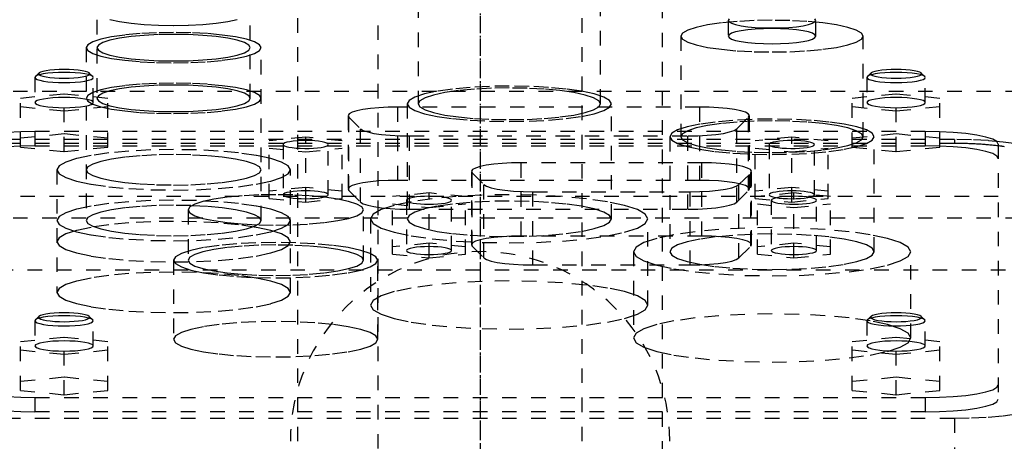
# Model space of a CAD drawing. Extents: x -125 to 125, y -123 to 447.
# Tile 7 of 9: x -32 to 36, y 295 to 323. Entities that reach past the tile are written whole.
import ezdxf

# ---------------------------------------------------------------- set-up
doc = ezdxf.new("R2010")
doc.units = 0
doc.linetypes.add('CENTER', pattern=[1.5, 0.45, -0.5, 0.05, -0.5])
doc.linetypes.add('DASHED', pattern=[2, 1, -1])
doc.layers.add('AM_3', color=7, linetype='DASHED')
doc.layers.add('AM_7', color=7, linetype='CENTER')

msp = doc.modelspace()

# ---------------------------------------------------------------- linework, layer by layer
at = {"layer": 'AM_3', "color": 6, "linetype": 'DASHED'}
for p, q in [((-7, 421), (-7, -97.5)), ((7, -97.5), (7, 421)), ((-12.5, 405.5), (-12.5, -56.5)), ((12.5, -56.5), (12.5, 405.5)), ((-26.25, 327.383), (-26.25, 318.001)), ((-15.75, 318.001), (-15.75, 327.383)), ((-4.25, 324.519), (-4.25, 317.625)), ((8.25, 317.625), (8.25, 324.519)), ((17, 323.345), (17, 322.262)), ((23, 322.262), (23, 323.345)), ((13.75, 322.262), (13.75, 315.369)), ((26.25, 315.369), (26.25, 322.262)), ((-27, 321.474), (-27, 309.63)), ((-15, 309.63), (-15, 321.474)), ((-30.469, 319.493), (-30.5, 319.432)), ((-30.5, 319.432), (-30.5, 317.709)), ((-30.223, 319.732), (-30.469, 319.493)), ((-26.531, 319.493), (-26.777, 319.732)), ((-26.5, 317.709), (-26.5, 319.432)), ((26.531, 319.493), (26.5, 319.432)), ((26.5, 319.432), (26.5, 317.709)), ((26.777, 319.732), (26.531, 319.493)), ((30.469, 319.493), (30.223, 319.732)), ((30.5, 317.709), (30.5, 319.432)), ((-50, 318.5), (50, 318.5)), ((-31.5, 318.019), (-28.5, 318.32)), ((-31.5, 314.66), (-31.5, 318.019)), ((-28.5, 318.32), (-25.5, 318.019)), ((-28.5, 314.359), (-28.5, 318.32)), ((-25.5, 314.66), (-25.5, 318.019)), ((25.5, 318.019), (28.5, 318.32)), ((25.5, 314.66), (25.5, 318.019)), ((28.5, 318.32), (31.5, 318.019)), ((28.5, 314.359), (28.5, 318.32)), ((31.5, 314.66), (31.5, 318.019)), ((-28.5, 317.117), (-31.5, 317.417)), ((-25.5, 317.417), (-28.5, 317.117)), ((-5.648, 312.382), (-5.648, 317.404)), ((15.048, 317.404), (-5.648, 317.404)), ((-5, 317.625), (-5, 309.747)), ((9, 309.747), (9, 317.625)), ((15.048, 312.382), (15.048, 317.404)), ((28.5, 317.117), (25.5, 317.417)), ((31.5, 317.417), (28.5, 317.117)), ((-9.048, 316.814), (-9.048, 311.791)), ((-8.996, 311.689), (-8.996, 316.711)), ((-8.996, 316.711), (-8.185, 315.912)), ((17.585, 315.912), (18.396, 316.711)), ((18.396, 311.689), (18.396, 316.711)), ((18.448, 311.791), (18.448, 316.814)), ((-30.5, 315.733), (-30.5, 314.748)), ((30.5, 315.733), (-30.5, 315.733)), ((-8.185, 310.89), (-8.185, 315.912)), ((17.585, 310.89), (17.585, 315.912)), ((30.5, 315.733), (30.5, 314.748)), ((32.5, 315.182), (-32.5, 315.182)), ((-28.5, 315.563), (-31.5, 315.262)), ((-25.5, 315.262), (-28.5, 315.563)), ((-11.95, 315.34), (-14.45, 315.089)), ((-14.45, 311.141), (-14.45, 315.089)), ((-11.95, 310.891), (-11.95, 315.34)), ((-9.45, 315.089), (-11.95, 315.34)), ((-9.45, 311.141), (-9.45, 315.089)), ((-4.837, 315.425), (14.237, 315.425)), ((-4.837, 310.402), (-4.837, 315.425)), ((13, 315.369), (13, 307.49)), ((14.237, 310.402), (14.237, 315.425)), ((21.35, 315.34), (18.85, 315.089)), ((18.85, 311.141), (18.85, 315.089)), ((21.35, 310.891), (21.35, 315.34)), ((23.85, 315.089), (21.35, 315.34)), ((23.85, 311.141), (23.85, 315.089)), ((28.5, 315.563), (25.5, 315.262)), ((27, 307.49), (27, 315.369)), ((31.5, 315.262), (28.5, 315.563)), ((32.5, 315.182), (32.5, 314.91)), ((32.5, 314.91), (-32.5, 314.91)), ((-31.5, 314.66), (-28.5, 314.359)), ((-30.5, 314.748), (30.5, 314.748)), ((-28.5, 314.359), (-25.5, 314.66)), ((-14.45, 314.588), (-11.95, 314.337)), ((-13.5, 314.839), (-13.5, 311.392)), ((-11.95, 314.337), (-9.45, 314.588)), ((-10.4, 311.392), (-10.4, 314.839)), ((18.85, 314.588), (21.35, 314.337)), ((19.8, 314.839), (19.8, 311.392)), ((21.35, 314.337), (23.85, 314.588)), ((22.9, 311.392), (22.9, 314.839)), ((25.5, 314.66), (28.5, 314.359)), ((28.5, 314.359), (31.5, 314.66)), ((35.5, 314.865), (35.5, 297.383)), ((-29, 313.103), (-29, 304.706)), ((-13, 304.706), (-13, 313.103)), ((2.802, 308.561), (2.802, 313.584)), ((15.198, 313.584), (2.802, 313.584)), ((15.198, 308.561), (15.198, 313.584)), ((15.048, 312.382), (-5.648, 312.382)), ((-0.598, 312.994), (-0.598, 307.971)), ((-0.546, 307.868), (-0.546, 312.891)), ((-0.546, 312.891), (0.265, 312.092)), ((17.735, 312.092), (18.546, 312.891)), ((18.546, 307.868), (18.546, 312.891)), ((18.598, 307.971), (18.598, 312.994)), ((-11.95, 311.893), (-14.45, 311.642)), ((-9.45, 311.642), (-11.95, 311.893)), ((-8.996, 311.689), (-8.185, 310.89)), ((0.265, 307.07), (0.265, 312.092)), ((17.585, 310.89), (18.396, 311.689)), ((17.735, 307.07), (17.735, 312.092)), ((21.35, 311.893), (18.85, 311.642)), ((23.85, 311.642), (21.35, 311.893)), ((-47.497, 311.3), (47.497, 311.3)), ((-14.45, 311.141), (-11.95, 310.891)), ((-11.95, 310.891), (-9.45, 311.141)), ((-3.5, 311.52), (-6, 311.269)), ((-6, 307.321), (-6, 311.269)), ((-5.05, 311.018), (-5.05, 307.572)), ((-3.5, 307.07), (-3.5, 311.52)), ((-1, 311.269), (-3.5, 311.52)), ((-1.95, 307.572), (-1.95, 311.018)), ((-1, 307.321), (-1, 311.269)), ((3.613, 311.604), (14.387, 311.604)), ((3.613, 306.582), (3.613, 311.604)), ((14.387, 306.582), (14.387, 311.604)), ((18.85, 311.141), (21.35, 310.891)), ((21.5, 311.52), (19, 311.269)), ((19, 307.321), (19, 311.269)), ((19.95, 311.018), (19.95, 307.572)), ((21.35, 310.891), (23.85, 311.141)), ((21.5, 307.07), (21.5, 311.52)), ((24, 311.269), (21.5, 311.52)), ((23.05, 307.572), (23.05, 311.018)), ((24, 307.321), (24, 311.269)), ((-20, 310.357), (-20, 306.91)), ((-8, 306.91), (-8, 310.357)), ((-6, 310.768), (-3.5, 310.517)), ((-4.837, 310.402), (14.237, 310.402)), ((-3.5, 310.517), (-1, 310.768)), ((19, 310.768), (21.5, 310.517)), ((21.5, 310.517), (24, 310.768)), ((43, 309.8), (-44, 309.8)), ((-7.5, 309.747), (-7.5, 303.838)), ((11.5, 303.838), (11.5, 309.747)), ((15.198, 308.561), (2.802, 308.561)), ((-3.5, 308.073), (-6, 307.822)), ((-1, 307.822), (-3.5, 308.073)), ((-0.546, 307.868), (0.265, 307.07)), ((17.735, 307.07), (18.546, 307.868)), ((21.5, 308.073), (19, 307.822)), ((24, 307.822), (21.5, 308.073)), ((-6, 307.321), (-3.5, 307.07)), ((-3.5, 307.07), (-1, 307.321)), ((10.5, 307.49), (10.5, 301.581)), ((19, 307.321), (21.5, 307.07)), ((21.5, 307.07), (24, 307.321)), ((29.5, 301.581), (29.5, 307.49)), ((-21, 306.91), (-21, 301.494)), ((-7, 301.494), (-7, 306.91)), ((3.613, 306.582), (14.387, 306.582)), ((-45, 306.25), (45, 306.25)), ((-45, 306.25), (0, 306.25)), ((-30.223, 303.056), (-30.469, 302.817)), ((-26.531, 302.817), (-26.777, 303.056)), ((26.777, 303.056), (26.531, 302.817)), ((30.469, 302.817), (30.223, 303.056)), ((-30.469, 302.817), (-30.5, 302.756)), ((-30.5, 302.756), (-30.5, 301.032)), ((-26.5, 301.032), (-26.5, 302.756)), ((26.5, 302.756), (26.5, 301.032)), ((26.531, 302.817), (26.506, 302.783)), ((30.5, 301.032), (30.5, 302.756)), ((-31.5, 301.342), (-28.5, 301.643)), ((-28.5, 301.643), (-25.5, 301.342)), ((-28.5, 297.689), (-28.5, 301.643)), ((25.5, 301.342), (28.5, 301.643)), ((28.5, 301.643), (31.5, 301.342)), ((28.5, 297.689), (28.5, 301.643)), ((-31.5, 297.99), (-31.5, 301.342)), ((-25.5, 297.99), (-25.5, 301.342)), ((25.5, 297.99), (25.5, 301.342)), ((31.5, 297.99), (31.5, 301.342)), ((-28.5, 300.44), (-31.5, 300.741)), ((-25.5, 300.741), (-28.5, 300.44)), ((28.5, 300.44), (25.5, 300.741)), ((31.5, 300.741), (28.5, 300.44)), ((-28.5, 298.892), (-31.5, 298.591)), ((-25.5, 298.591), (-28.5, 298.892)), ((28.5, 298.892), (25.5, 298.591)), ((31.5, 298.591), (28.5, 298.892)), ((-31.5, 297.99), (-28.5, 297.689)), ((-30.5, 297.5), (-30.5, 296.515)), ((-30.5, 297.5), (30.5, 297.5)), ((-28.5, 297.689), (-25.5, 297.99)), ((25.5, 297.99), (28.5, 297.689)), ((28.5, 297.689), (31.5, 297.99)), ((30.5, 297.5), (30.5, 296.515)), ((30.5, 296.515), (-30.5, 296.515)), ((-32.5, 296.081), (32.5, 296.081)), ((32.5, 296.081), (32.5, 284.586))]:
    msp.add_line(p, q, dxfattribs=at)
for points in [[(-25.365, 323.403), (-24.712, 323.265), (-23.917, 323.152), (-23.009, 323.068), (-22.024, 323.016), (-21, 322.998), (-19.976, 323.016), (-18.991, 323.068), (-18.083, 323.152), (-17.288, 323.265), (-16.635, 323.403)], [(17.058, 323.447), (17, 323.345), (17.058, 323.244), (17.228, 323.146), (17.506, 323.056), (17.879, 322.977), (18.333, 322.912), (18.852, 322.864), (19.415, 322.835), (20, 322.825), (20.585, 322.835), (21.148, 322.864), (21.667, 322.912), (22.121, 322.977), (22.494, 323.056), (22.772, 323.146), (22.942, 323.244), (23, 323.345), (22.942, 323.447)], [(-30.5, 319.432), (-30.462, 319.364), (-30.348, 319.299), (-30.163, 319.239), (-29.914, 319.187), (-29.611, 319.143), (-29.265, 319.111), (-28.89, 319.092), (-28.5, 319.085), (-28.11, 319.092), (-27.735, 319.111), (-27.389, 319.143), (-27.086, 319.187), (-26.837, 319.239), (-26.652, 319.299), (-26.538, 319.364), (-26.5, 319.432), (-26.538, 319.5), (-26.652, 319.565), (-26.837, 319.625), (-27.086, 319.678), (-27.389, 319.721), (-27.735, 319.753), (-28.11, 319.773), (-28.5, 319.78)], [(-28.5, 319.78), (-28.896, 319.773), (-29.275, 319.752), (-29.625, 319.719), (-29.93, 319.675), (-30.178, 319.621), (-30.36, 319.56), (-30.469, 319.493)], [(26.5, 319.432), (26.538, 319.364), (26.652, 319.299), (26.837, 319.239), (27.086, 319.187), (27.389, 319.143), (27.735, 319.111), (28.11, 319.092), (28.5, 319.085), (28.89, 319.092), (29.265, 319.111), (29.611, 319.143), (29.914, 319.187), (30.163, 319.239), (30.348, 319.299), (30.462, 319.364), (30.5, 319.432), (30.462, 319.5), (30.348, 319.565), (30.163, 319.625), (29.914, 319.678), (29.611, 319.721), (29.265, 319.753), (28.89, 319.773), (28.5, 319.78)], [(28.5, 319.78), (28.104, 319.773), (27.725, 319.752), (27.375, 319.719), (27.07, 319.675), (26.822, 319.621), (26.64, 319.56), (26.531, 319.493)], [(-5.648, 317.404), (-6.303, 317.393), (-6.934, 317.36), (-7.516, 317.307), (-8.029, 317.235), (-8.452, 317.148), (-8.77, 317.048), (-8.971, 316.939), (-9.047, 316.825), (-8.996, 316.711)], [(18.396, 316.711), (18.447, 316.825), (18.371, 316.939), (18.17, 317.048), (17.852, 317.148), (17.429, 317.235), (16.916, 317.307), (16.334, 317.36), (15.703, 317.393), (15.048, 317.404)], [(-30.5, 315.733), (-31.475, 315.716), (-32.413, 315.667), (-33.278, 315.587), (-34.036, 315.479), (-34.657, 315.347), (-35.119, 315.197), (-35.404, 315.034), (-35.5, 314.865)], [(-8.185, 315.912), (-8.002, 315.799), (-7.693, 315.695), (-7.271, 315.603), (-6.752, 315.527), (-6.158, 315.471), (-5.511, 315.436), (-4.837, 315.425)], [(14.237, 315.425), (14.911, 315.436), (15.558, 315.471), (16.152, 315.527), (16.671, 315.603), (17.093, 315.695), (17.402, 315.799), (17.585, 315.912)], [(35.5, 314.865), (35.404, 315.034), (35.119, 315.197), (34.657, 315.347), (34.036, 315.479), (33.278, 315.587), (32.413, 315.667), (31.475, 315.716), (30.5, 315.733)], [(-13.411, 314.749), (-13.281, 314.701), (-13.099, 314.658), (-12.871, 314.622), (-12.608, 314.595), (-12.319, 314.577), (-12.015, 314.57), (-11.709, 314.573), (-11.413, 314.586), (-11.137, 314.61), (-10.893, 314.642), (-10.691, 314.682), (-10.537, 314.728), (-10.439, 314.778), (-10.401, 314.831), (-10.422, 314.884), (-10.504, 314.936), (-10.642, 314.983), (-10.831, 315.025), (-11.064, 315.06), (-11.332, 315.086), (-11.624, 315.102), (-11.928, 315.108), (-12.234, 315.103), (-12.528, 315.088), (-12.8, 315.064), (-13.038, 315.03), (-13.234, 314.989), (-13.38, 314.943), (-13.47, 314.892), (-13.5, 314.839)], [(19.889, 314.749), (20.019, 314.701), (20.201, 314.658), (20.429, 314.622), (20.692, 314.595), (20.981, 314.577), (21.285, 314.57), (21.591, 314.573), (21.887, 314.586), (22.163, 314.61), (22.407, 314.642), (22.609, 314.682), (22.763, 314.728), (22.861, 314.778), (22.899, 314.831), (22.878, 314.884), (22.796, 314.936), (22.658, 314.983), (22.469, 315.025), (22.236, 315.06), (21.968, 315.086), (21.676, 315.102), (21.372, 315.108), (21.066, 315.103), (20.772, 315.088), (20.5, 315.064), (20.262, 315.03), (20.066, 314.989), (19.92, 314.943), (19.83, 314.892), (19.8, 314.839)], [(38.5, 314.14), (38.385, 314.344), (38.043, 314.539), (37.489, 314.719), (36.743, 314.877), (35.833, 315.007), (34.796, 315.103), (33.671, 315.162), (32.5, 315.182)], [(-30.5, 314.748), (-31.475, 314.732), (-32.413, 314.682), (-33.278, 314.602), (-34.036, 314.494), (-34.657, 314.362), (-35.119, 314.212), (-35.404, 314.049), (-35.5, 313.88)], [(-13.5, 314.839), (-13.478, 314.793), (-13.411, 314.749)], [(19.8, 314.839), (19.822, 314.793), (19.889, 314.749)], [(35.5, 313.88), (35.404, 314.049), (35.119, 314.212), (34.657, 314.362), (34.036, 314.494), (33.278, 314.602), (32.413, 314.682), (31.475, 314.732), (30.5, 314.748)], [(2.802, 313.584), (2.147, 313.573), (1.516, 313.54), (0.934, 313.487), (0.421, 313.415), (-0.002, 313.327), (-0.32, 313.227), (-0.521, 313.118), (-0.597, 313.005), (-0.546, 312.891)], [(18.546, 312.891), (18.597, 313.005), (18.521, 313.118), (18.32, 313.227), (18.002, 313.327), (17.579, 313.415), (17.066, 313.487), (16.484, 313.54), (15.853, 313.573), (15.198, 313.584)], [(-5.648, 312.382), (-6.303, 312.371), (-6.934, 312.338), (-7.516, 312.285), (-8.029, 312.213), (-8.452, 312.125), (-8.77, 312.025), (-8.971, 311.916), (-9.047, 311.803), (-8.996, 311.689)], [(18.396, 311.689), (18.447, 311.803), (18.371, 311.916), (18.17, 312.025), (17.852, 312.125), (17.429, 312.213), (16.916, 312.285), (16.334, 312.338), (15.703, 312.371), (15.048, 312.382)], [(0.265, 312.092), (0.448, 311.979), (0.757, 311.874), (1.179, 311.782), (1.698, 311.707), (2.292, 311.651), (2.939, 311.616), (3.613, 311.604)], [(14.387, 311.604), (15.061, 311.616), (15.708, 311.651), (16.302, 311.707), (16.821, 311.782), (17.243, 311.874), (17.552, 311.979), (17.735, 312.092)], [(-8.185, 310.89), (-8.002, 310.777), (-7.693, 310.672), (-7.271, 310.58), (-6.752, 310.505), (-6.158, 310.448), (-5.511, 310.414), (-4.837, 310.402)], [(14.237, 310.402), (14.911, 310.414), (15.558, 310.448), (16.152, 310.505), (16.671, 310.58), (17.093, 310.672), (17.402, 310.777), (17.585, 310.89)], [(2.802, 308.561), (2.147, 308.55), (1.516, 308.518), (0.934, 308.464), (0.421, 308.392), (-0.002, 308.305), (-0.32, 308.205), (-0.521, 308.096), (-0.597, 307.982), (-0.546, 307.868)], [(18.546, 307.868), (18.597, 307.982), (18.521, 308.096), (18.32, 308.205), (18.002, 308.305), (17.579, 308.392), (17.066, 308.464), (16.484, 308.518), (15.853, 308.55), (15.198, 308.561)], [(0.265, 307.07), (0.448, 306.957), (0.757, 306.852), (1.179, 306.76), (1.698, 306.684), (2.292, 306.628), (2.939, 306.594), (3.613, 306.582)], [(14.387, 306.582), (15.061, 306.594), (15.708, 306.628), (16.302, 306.684), (16.821, 306.76), (17.243, 306.852), (17.552, 306.957), (17.735, 307.07)], [(-26.531, 302.817), (-26.64, 302.883), (-26.822, 302.945), (-27.07, 302.999), (-27.375, 303.043), (-27.725, 303.076), (-28.104, 303.096), (-28.5, 303.103), (-28.896, 303.096), (-29.275, 303.076), (-29.625, 303.043), (-29.93, 302.999), (-30.178, 302.945), (-30.36, 302.883), (-30.469, 302.817)], [(-30.223, 303.056), (-30.25, 302.996), (-30.21, 302.937), (-30.105, 302.881), (-29.939, 302.829), (-29.718, 302.784), (-29.451, 302.747), (-29.147, 302.72), (-28.819, 302.703), (-28.479, 302.698), (-28.139, 302.705), (-27.813, 302.722), (-27.513, 302.751), (-27.251, 302.789), (-27.037, 302.835), (-26.878, 302.888), (-26.781, 302.945), (-26.75, 303.004), (-26.785, 303.063), (-26.886, 303.12), (-27.049, 303.172), (-27.266, 303.217), (-27.531, 303.255), (-27.833, 303.283), (-28.16, 303.3), (-28.5, 303.306)], [(-28.5, 303.306), (-28.846, 303.3), (-29.179, 303.282), (-29.484, 303.253), (-29.751, 303.214), (-29.968, 303.167), (-30.128, 303.114), (-30.223, 303.056)], [(26.506, 302.783), (26.515, 302.713), (26.603, 302.646), (26.765, 302.583), (26.997, 302.527), (27.288, 302.479), (27.628, 302.443), (28.001, 302.419), (28.395, 302.409), (28.793, 302.412), (29.179, 302.429), (29.538, 302.459), (29.856, 302.501), (30.121, 302.552), (30.321, 302.612), (30.449, 302.678), (30.499, 302.746), (30.471, 302.815), (30.364, 302.882), (30.183, 302.943), (29.935, 302.998), (29.631, 303.042), (29.282, 303.075), (28.902, 303.096), (28.505, 303.103), (28.109, 303.096), (27.728, 303.076), (27.378, 303.043), (27.072, 302.999), (26.823, 302.945), (26.64, 302.884), (26.531, 302.817)], [(-30.5, 302.756), (-30.462, 302.688), (-30.349, 302.624), (-30.167, 302.564), (-29.921, 302.511), (-29.62, 302.468), (-29.278, 302.436), (-28.906, 302.416), (-28.518, 302.408), (-28.13, 302.414), (-27.755, 302.433), (-27.409, 302.465), (-27.105, 302.507), (-26.853, 302.559), (-26.665, 302.618), (-26.545, 302.682), (-26.5, 302.75), (-26.531, 302.817)], [(-28.5, 301.38), (-28.89, 301.373), (-29.265, 301.353), (-29.611, 301.321), (-29.914, 301.278), (-30.163, 301.225), (-30.348, 301.165), (-30.462, 301.1), (-30.5, 301.032), (-30.462, 300.965), (-30.348, 300.899), (-30.163, 300.839), (-29.914, 300.787), (-29.611, 300.744), (-29.265, 300.711), (-28.89, 300.692), (-28.5, 300.685), (-28.11, 300.692), (-27.735, 300.711), (-27.389, 300.744), (-27.086, 300.787), (-26.837, 300.839), (-26.652, 300.899), (-26.538, 300.965), (-26.5, 301.032)], [(-26.5, 301.032), (-26.538, 301.1), (-26.652, 301.165), (-26.837, 301.225), (-27.086, 301.278), (-27.389, 301.321), (-27.735, 301.353), (-28.11, 301.373), (-28.5, 301.38)], [(28.5, 301.38), (28.11, 301.373), (27.735, 301.353), (27.389, 301.321), (27.086, 301.278), (26.837, 301.225), (26.652, 301.165), (26.538, 301.1), (26.5, 301.032), (26.538, 300.965), (26.652, 300.899), (26.837, 300.839), (27.086, 300.787), (27.389, 300.744), (27.735, 300.711), (28.11, 300.692), (28.5, 300.685), (28.89, 300.692), (29.265, 300.711), (29.611, 300.744), (29.914, 300.787), (30.163, 300.839), (30.348, 300.899), (30.462, 300.965), (30.5, 301.032)], [(30.5, 301.032), (30.462, 301.1), (30.348, 301.165), (30.163, 301.225), (29.914, 301.278), (29.611, 301.321), (29.265, 301.353), (28.89, 301.373), (28.5, 301.38)], [(-35.5, 298.368), (-35.404, 298.199), (-35.119, 298.036), (-34.657, 297.886), (-34.036, 297.754), (-33.278, 297.646), (-32.413, 297.566), (-31.475, 297.517), (-30.5, 297.5)], [(30.5, 297.5), (31.475, 297.517), (32.413, 297.566), (33.278, 297.646), (34.036, 297.754), (34.657, 297.886), (35.119, 298.036), (35.404, 298.199), (35.5, 298.368)], [(-35.5, 297.383), (-35.404, 297.214), (-35.119, 297.051), (-34.657, 296.901), (-34.036, 296.769), (-33.278, 296.662), (-32.413, 296.581), (-31.475, 296.532), (-30.5, 296.515)], [(30.5, 296.515), (31.475, 296.532), (32.413, 296.581), (33.278, 296.662), (34.036, 296.769), (34.657, 296.901), (35.119, 297.051), (35.404, 297.214), (35.5, 297.383)], [(32.5, 296.081), (33.671, 296.101), (34.796, 296.16), (35.833, 296.257), (36.743, 296.386), (37.489, 296.544), (38.043, 296.724), (38.385, 296.92), (38.5, 297.123)]]:
    msp.add_lwpolyline(points, dxfattribs=at)
for points in [[(13.75, 322.262), (13.87, 322.05), (14.226, 321.847), (14.803, 321.659), (15.581, 321.495), (16.528, 321.36), (17.608, 321.259), (18.781, 321.198), (20, 321.177), (21.219, 321.198), (22.392, 321.259), (23.472, 321.36), (24.419, 321.495), (25.197, 321.659), (25.774, 321.847), (26.13, 322.05), (26.25, 322.262), (26.13, 322.474), (25.774, 322.677), (25.197, 322.865), (24.419, 323.03), (23.472, 323.165), (22.392, 323.265), (21.219, 323.327), (20, 323.347), (18.781, 323.327), (17.608, 323.265), (16.528, 323.165), (15.581, 323.03), (14.803, 322.865), (14.226, 322.677), (13.87, 322.474)], [(-27, 321.474), (-26.885, 321.271), (-26.543, 321.075), (-25.989, 320.895), (-25.243, 320.737), (-24.333, 320.608), (-23.296, 320.511), (-22.171, 320.452), (-21, 320.432), (-19.829, 320.452), (-18.704, 320.511), (-17.667, 320.608), (-16.757, 320.737), (-16.011, 320.895), (-15.457, 321.075), (-15.115, 321.271), (-15, 321.474), (-15.115, 321.677), (-15.457, 321.873), (-16.011, 322.053), (-16.757, 322.211), (-17.667, 322.34), (-18.704, 322.437), (-19.829, 322.496), (-21, 322.516), (-22.171, 322.496), (-23.296, 322.437), (-24.333, 322.34), (-25.243, 322.211), (-25.989, 322.053), (-26.543, 321.873), (-26.885, 321.677)], [(17, 322.262), (17.058, 322.161), (17.228, 322.063), (17.506, 321.973), (17.879, 321.894), (18.333, 321.829), (18.852, 321.781), (19.415, 321.751), (20, 321.741), (20.585, 321.751), (21.148, 321.781), (21.667, 321.829), (22.121, 321.894), (22.494, 321.973), (22.772, 322.063), (22.942, 322.161), (23, 322.262), (22.942, 322.364), (22.772, 322.462), (22.494, 322.552), (22.121, 322.631), (21.667, 322.695), (21.148, 322.743), (20.585, 322.773), (20, 322.783), (19.415, 322.773), (18.852, 322.743), (18.333, 322.695), (17.879, 322.631), (17.506, 322.552), (17.228, 322.462), (17.058, 322.364)], [(-26.25, 321.474), (-26.149, 321.296), (-25.85, 321.125), (-25.365, 320.968), (-24.712, 320.829), (-23.917, 320.716), (-23.009, 320.632), (-22.024, 320.58), (-21, 320.562), (-19.976, 320.58), (-18.991, 320.632), (-18.083, 320.716), (-17.288, 320.829), (-16.635, 320.968), (-16.15, 321.125), (-15.851, 321.296), (-15.75, 321.474), (-15.851, 321.652), (-16.15, 321.823), (-16.635, 321.981), (-17.288, 322.119), (-18.083, 322.232), (-18.991, 322.316), (-19.976, 322.368), (-21, 322.386), (-22.024, 322.368), (-23.009, 322.316), (-23.917, 322.232), (-24.712, 322.119), (-25.365, 321.981), (-25.85, 321.823), (-26.149, 321.652)], [(-26.75, 319.678), (-26.784, 319.738), (-26.883, 319.795), (-27.045, 319.847), (-27.263, 319.893), (-27.528, 319.931), (-27.83, 319.959), (-28.159, 319.976), (-28.5, 319.982), (-28.841, 319.976), (-29.17, 319.959), (-29.472, 319.931), (-29.737, 319.893), (-29.955, 319.847), (-30.117, 319.795), (-30.216, 319.738), (-30.25, 319.678), (-30.216, 319.619), (-30.117, 319.562), (-29.955, 319.51), (-29.737, 319.464), (-29.472, 319.426), (-29.17, 319.398), (-28.841, 319.38), (-28.5, 319.375), (-28.159, 319.38), (-27.83, 319.398), (-27.528, 319.426), (-27.263, 319.464), (-27.045, 319.51), (-26.883, 319.562), (-26.784, 319.619)], [(30.25, 319.678), (30.216, 319.738), (30.117, 319.795), (29.955, 319.847), (29.737, 319.893), (29.472, 319.931), (29.17, 319.959), (28.841, 319.976), (28.5, 319.982), (28.159, 319.976), (27.83, 319.959), (27.528, 319.931), (27.263, 319.893), (27.045, 319.847), (26.883, 319.795), (26.784, 319.738), (26.75, 319.678), (26.784, 319.619), (26.883, 319.562), (27.045, 319.51), (27.263, 319.464), (27.528, 319.426), (27.83, 319.398), (28.159, 319.38), (28.5, 319.375), (28.841, 319.38), (29.17, 319.398), (29.472, 319.426), (29.737, 319.464), (29.955, 319.51), (30.117, 319.562), (30.216, 319.619)], [(-27, 318.001), (-26.885, 317.798), (-26.543, 317.602), (-25.989, 317.422), (-25.243, 317.264), (-24.333, 317.135), (-23.296, 317.038), (-22.171, 316.979), (-21, 316.959), (-19.829, 316.979), (-18.704, 317.038), (-17.667, 317.135), (-16.757, 317.264), (-16.011, 317.422), (-15.457, 317.602), (-15.115, 317.798), (-15, 318.001), (-15.115, 318.204), (-15.457, 318.4), (-16.011, 318.58), (-16.757, 318.738), (-17.667, 318.867), (-18.704, 318.964), (-19.829, 319.023), (-21, 319.043), (-22.171, 319.023), (-23.296, 318.964), (-24.333, 318.867), (-25.243, 318.738), (-25.989, 318.58), (-26.543, 318.4), (-26.885, 318.204)], [(-26.25, 318.001), (-26.149, 317.823), (-25.85, 317.652), (-25.365, 317.495), (-24.712, 317.356), (-23.917, 317.243), (-23.009, 317.159), (-22.024, 317.107), (-21, 317.089), (-19.976, 317.107), (-18.991, 317.159), (-18.083, 317.243), (-17.288, 317.356), (-16.635, 317.495), (-16.15, 317.652), (-15.851, 317.823), (-15.75, 318.001), (-15.851, 318.179), (-16.15, 318.35), (-16.635, 318.508), (-17.288, 318.646), (-18.083, 318.759), (-18.991, 318.843), (-19.976, 318.895), (-21, 318.913), (-22.024, 318.895), (-23.009, 318.843), (-23.917, 318.759), (-24.712, 318.646), (-25.365, 318.508), (-25.85, 318.35), (-26.149, 318.179)], [(-5, 317.625), (-4.865, 317.388), (-4.467, 317.16), (-3.82, 316.95), (-2.95, 316.766), (-1.889, 316.615), (-0.679, 316.502), (0.634, 316.433), (2, 316.41), (3.366, 316.433), (4.679, 316.502), (5.889, 316.615), (6.95, 316.766), (7.82, 316.95), (8.467, 317.16), (8.865, 317.388), (9, 317.625), (8.865, 317.863), (8.467, 318.091), (7.82, 318.301), (6.95, 318.485), (5.889, 318.636), (4.679, 318.749), (3.366, 318.818), (2, 318.841), (0.634, 318.818), (-0.679, 318.749), (-1.889, 318.636), (-2.95, 318.485), (-3.82, 318.301), (-4.467, 318.091), (-4.865, 317.863)], [(-4.25, 317.625), (-4.13, 317.414), (-3.774, 317.21), (-3.197, 317.023), (-2.419, 316.858), (-1.472, 316.723), (-0.392, 316.623), (0.781, 316.561), (2, 316.54), (3.219, 316.561), (4.392, 316.623), (5.472, 316.723), (6.419, 316.858), (7.197, 317.023), (7.774, 317.21), (8.13, 317.414), (8.25, 317.625), (8.13, 317.837), (7.774, 318.041), (7.197, 318.228), (6.419, 318.393), (5.472, 318.528), (4.392, 318.628), (3.219, 318.69), (2, 318.711), (0.781, 318.69), (-0.392, 318.628), (-1.472, 318.528), (-2.419, 318.393), (-3.197, 318.228), (-3.774, 318.041), (-4.13, 317.837)], [(-26.5, 317.709), (-26.538, 317.777), (-26.652, 317.842), (-26.837, 317.902), (-27.086, 317.954), (-27.389, 317.998), (-27.735, 318.03), (-28.11, 318.049), (-28.5, 318.056), (-28.89, 318.049), (-29.265, 318.03), (-29.611, 317.998), (-29.914, 317.954), (-30.163, 317.902), (-30.348, 317.842), (-30.462, 317.777), (-30.5, 317.709), (-30.462, 317.641), (-30.348, 317.576), (-30.163, 317.516), (-29.914, 317.463), (-29.611, 317.42), (-29.265, 317.388), (-28.89, 317.368), (-28.5, 317.362), (-28.11, 317.368), (-27.735, 317.388), (-27.389, 317.42), (-27.086, 317.463), (-26.837, 317.516), (-26.652, 317.576), (-26.538, 317.641)], [(30.5, 317.709), (30.462, 317.777), (30.348, 317.842), (30.163, 317.902), (29.914, 317.954), (29.611, 317.998), (29.265, 318.03), (28.89, 318.049), (28.5, 318.056), (28.11, 318.049), (27.735, 318.03), (27.389, 317.998), (27.086, 317.954), (26.837, 317.902), (26.652, 317.842), (26.538, 317.777), (26.5, 317.709), (26.538, 317.641), (26.652, 317.576), (26.837, 317.516), (27.086, 317.463), (27.389, 317.42), (27.735, 317.388), (28.11, 317.368), (28.5, 317.362), (28.89, 317.368), (29.265, 317.388), (29.611, 317.42), (29.914, 317.463), (30.163, 317.516), (30.348, 317.576), (30.462, 317.641)], [(13, 315.369), (13.135, 315.131), (13.533, 314.903), (14.18, 314.693), (15.05, 314.509), (16.111, 314.358), (17.321, 314.245), (18.634, 314.176), (20, 314.153), (21.366, 314.176), (22.679, 314.245), (23.889, 314.358), (24.95, 314.509), (25.82, 314.693), (26.467, 314.903), (26.865, 315.131), (27, 315.369), (26.865, 315.606), (26.467, 315.834), (25.82, 316.044), (24.95, 316.228), (23.889, 316.379), (22.679, 316.492), (21.366, 316.561), (20, 316.584), (18.634, 316.561), (17.321, 316.492), (16.111, 316.379), (15.05, 316.228), (14.18, 316.044), (13.533, 315.834), (13.135, 315.606)], [(13.75, 315.369), (13.87, 315.157), (14.226, 314.953), (14.803, 314.766), (15.581, 314.601), (16.528, 314.466), (17.608, 314.366), (18.781, 314.304), (20, 314.283), (21.219, 314.304), (22.392, 314.366), (23.472, 314.466), (24.419, 314.601), (25.197, 314.766), (25.774, 314.953), (26.13, 315.157), (26.25, 315.369), (26.13, 315.58), (25.774, 315.784), (25.197, 315.971), (24.419, 316.136), (23.472, 316.271), (22.392, 316.371), (21.219, 316.433), (20, 316.454), (18.781, 316.433), (17.608, 316.371), (16.528, 316.271), (15.581, 316.136), (14.803, 315.971), (14.226, 315.784), (13.87, 315.58)], [(-29, 313.103), (-28.846, 312.832), (-28.391, 312.572), (-27.652, 312.331), (-26.657, 312.121), (-25.445, 311.948), (-24.061, 311.82), (-22.561, 311.741), (-21, 311.714), (-19.439, 311.741), (-17.939, 311.82), (-16.555, 311.948), (-15.343, 312.121), (-14.348, 312.331), (-13.609, 312.572), (-13.154, 312.832), (-13, 313.103), (-13.154, 313.374), (-13.609, 313.635), (-14.348, 313.875), (-15.343, 314.085), (-16.555, 314.258), (-17.939, 314.387), (-19.439, 314.466), (-21, 314.492), (-22.561, 314.466), (-24.061, 314.387), (-25.445, 314.258), (-26.657, 314.085), (-27.652, 313.875), (-28.391, 313.635), (-28.846, 313.374)], [(-27, 313.103), (-26.885, 312.9), (-26.543, 312.704), (-25.989, 312.524), (-25.243, 312.366), (-24.333, 312.237), (-23.296, 312.141), (-22.171, 312.081), (-21, 312.061), (-19.829, 312.081), (-18.704, 312.141), (-17.667, 312.237), (-16.757, 312.366), (-16.011, 312.524), (-15.457, 312.704), (-15.115, 312.9), (-15, 313.103), (-15.115, 313.306), (-15.457, 313.502), (-16.011, 313.682), (-16.757, 313.84), (-17.667, 313.969), (-18.704, 314.066), (-19.829, 314.125), (-21, 314.145), (-22.171, 314.125), (-23.296, 314.066), (-24.333, 313.969), (-25.243, 313.84), (-25.989, 313.682), (-26.543, 313.502), (-26.885, 313.306)], [(-10.4, 311.392), (-10.43, 311.444), (-10.518, 311.495), (-10.661, 311.541), (-10.854, 311.582), (-11.089, 311.616), (-11.357, 311.641), (-11.648, 311.656), (-11.95, 311.661), (-12.252, 311.656), (-12.543, 311.641), (-12.811, 311.616), (-13.046, 311.582), (-13.239, 311.541), (-13.382, 311.495), (-13.47, 311.444), (-13.5, 311.392), (-13.47, 311.339), (-13.382, 311.289), (-13.239, 311.242), (-13.046, 311.202), (-12.811, 311.168), (-12.543, 311.143), (-12.252, 311.128), (-11.95, 311.123), (-11.648, 311.128), (-11.357, 311.143), (-11.089, 311.168), (-10.854, 311.202), (-10.661, 311.242), (-10.518, 311.289), (-10.43, 311.339)], [(22.9, 311.392), (22.87, 311.444), (22.782, 311.495), (22.639, 311.541), (22.446, 311.582), (22.211, 311.616), (21.943, 311.641), (21.652, 311.656), (21.35, 311.661), (21.048, 311.656), (20.757, 311.641), (20.489, 311.616), (20.254, 311.582), (20.061, 311.541), (19.918, 311.495), (19.83, 311.444), (19.8, 311.392), (19.83, 311.339), (19.918, 311.289), (20.061, 311.242), (20.254, 311.202), (20.489, 311.168), (20.757, 311.143), (21.048, 311.128), (21.35, 311.123), (21.652, 311.128), (21.943, 311.143), (22.211, 311.168), (22.446, 311.202), (22.639, 311.242), (22.782, 311.289), (22.87, 311.339)], [(-29, 309.63), (-28.846, 309.359), (-28.391, 309.099), (-27.652, 308.858), (-26.657, 308.648), (-25.445, 308.475), (-24.061, 308.347), (-22.561, 308.268), (-21, 308.241), (-19.439, 308.268), (-17.939, 308.347), (-16.555, 308.475), (-15.343, 308.648), (-14.348, 308.858), (-13.609, 309.099), (-13.154, 309.359), (-13, 309.63), (-13.154, 309.901), (-13.609, 310.162), (-14.348, 310.402), (-15.343, 310.613), (-16.555, 310.785), (-17.939, 310.914), (-19.439, 310.993), (-21, 311.019), (-22.561, 310.993), (-24.061, 310.914), (-25.445, 310.785), (-26.657, 310.613), (-27.652, 310.402), (-28.391, 310.162), (-28.846, 309.901)], [(-20, 310.357), (-19.885, 310.154), (-19.543, 309.958), (-18.989, 309.778), (-18.243, 309.62), (-17.333, 309.491), (-16.296, 309.394), (-15.171, 309.335), (-14, 309.315), (-12.829, 309.335), (-11.704, 309.394), (-10.667, 309.491), (-9.757, 309.62), (-9.011, 309.778), (-8.457, 309.958), (-8.115, 310.154), (-8, 310.357), (-8.115, 310.56), (-8.457, 310.756), (-9.011, 310.936), (-9.757, 311.094), (-10.667, 311.223), (-11.704, 311.32), (-12.829, 311.379), (-14, 311.399), (-15.171, 311.379), (-16.296, 311.32), (-17.333, 311.223), (-18.243, 311.094), (-18.989, 310.936), (-19.543, 310.756), (-19.885, 310.56)], [(-7.5, 309.747), (-7.317, 309.425), (-6.777, 309.116), (-5.899, 308.831), (-4.718, 308.581), (-3.278, 308.375), (-1.635, 308.223), (0.147, 308.129), (2, 308.097), (3.853, 308.129), (5.635, 308.223), (7.278, 308.375), (8.718, 308.581), (9.899, 308.831), (10.777, 309.116), (11.317, 309.425), (11.5, 309.747), (11.317, 310.069), (10.777, 310.378), (9.899, 310.664), (8.718, 310.914), (7.278, 311.119), (5.635, 311.271), (3.853, 311.365), (2, 311.397), (0.147, 311.365), (-1.635, 311.271), (-3.278, 311.119), (-4.718, 310.914), (-5.899, 310.664), (-6.777, 310.378), (-7.317, 310.069)], [(-1.95, 311.018), (-1.98, 311.071), (-2.068, 311.121), (-2.211, 311.168), (-2.404, 311.209), (-2.639, 311.242), (-2.907, 311.267), (-3.198, 311.282), (-3.5, 311.288), (-3.802, 311.282), (-4.093, 311.267), (-4.361, 311.242), (-4.596, 311.209), (-4.789, 311.168), (-4.932, 311.121), (-5.02, 311.071), (-5.05, 311.018), (-5.02, 310.966), (-4.932, 310.915), (-4.789, 310.869), (-4.596, 310.828), (-4.361, 310.795), (-4.093, 310.77), (-3.802, 310.754), (-3.5, 310.749), (-3.198, 310.754), (-2.907, 310.77), (-2.639, 310.795), (-2.404, 310.828), (-2.211, 310.869), (-2.068, 310.915), (-1.98, 310.966)], [(23.05, 311.018), (23.02, 311.071), (22.932, 311.121), (22.789, 311.168), (22.596, 311.209), (22.361, 311.242), (22.093, 311.267), (21.802, 311.282), (21.5, 311.288), (21.198, 311.282), (20.907, 311.267), (20.639, 311.242), (20.404, 311.209), (20.211, 311.168), (20.068, 311.121), (19.98, 311.071), (19.95, 311.018), (19.98, 310.966), (20.068, 310.915), (20.211, 310.869), (20.404, 310.828), (20.639, 310.795), (20.907, 310.77), (21.198, 310.754), (21.5, 310.749), (21.802, 310.754), (22.093, 310.77), (22.361, 310.795), (22.596, 310.828), (22.789, 310.869), (22.932, 310.915), (23.02, 310.966)], [(-27, 309.63), (-26.885, 309.427), (-26.543, 309.231), (-25.989, 309.051), (-25.243, 308.893), (-24.333, 308.764), (-23.296, 308.668), (-22.171, 308.608), (-21, 308.588), (-19.829, 308.608), (-18.704, 308.668), (-17.667, 308.764), (-16.757, 308.893), (-16.011, 309.051), (-15.457, 309.231), (-15.115, 309.427), (-15, 309.63), (-15.115, 309.833), (-15.457, 310.029), (-16.011, 310.209), (-16.757, 310.367), (-17.667, 310.496), (-18.704, 310.593), (-19.829, 310.652), (-21, 310.672), (-22.171, 310.652), (-23.296, 310.593), (-24.333, 310.496), (-25.243, 310.367), (-25.989, 310.209), (-26.543, 310.029), (-26.885, 309.833)], [(-5, 309.747), (-4.865, 309.51), (-4.467, 309.282), (-3.82, 309.072), (-2.95, 308.888), (-1.889, 308.736), (-0.679, 308.624), (0.634, 308.555), (2, 308.531), (3.366, 308.555), (4.679, 308.624), (5.889, 308.736), (6.95, 308.888), (7.82, 309.072), (8.467, 309.282), (8.865, 309.51), (9, 309.747), (8.865, 309.984), (8.467, 310.212), (7.82, 310.422), (6.95, 310.607), (5.889, 310.758), (4.679, 310.87), (3.366, 310.939), (2, 310.963), (0.634, 310.939), (-0.679, 310.87), (-1.889, 310.758), (-2.95, 310.607), (-3.82, 310.422), (-4.467, 310.212), (-4.865, 309.984)], [(-29, 308.179), (-28.846, 307.908), (-28.391, 307.648), (-27.652, 307.408), (-26.657, 307.197), (-25.445, 307.024), (-24.061, 306.896), (-22.561, 306.817), (-21, 306.79), (-19.439, 306.817), (-17.939, 306.896), (-16.555, 307.024), (-15.343, 307.197), (-14.348, 307.408), (-13.609, 307.648), (-13.154, 307.908), (-13, 308.179), (-13.154, 308.45), (-13.609, 308.711), (-14.348, 308.951), (-15.343, 309.162), (-16.555, 309.334), (-17.939, 309.463), (-19.439, 309.542), (-21, 309.568), (-22.561, 309.542), (-24.061, 309.463), (-25.445, 309.334), (-26.657, 309.162), (-27.652, 308.951), (-28.391, 308.711), (-28.846, 308.45)], [(10.5, 307.49), (10.683, 307.168), (11.223, 306.859), (12.101, 306.574), (13.282, 306.324), (14.722, 306.118), (16.365, 305.966), (18.147, 305.872), (20, 305.84), (21.853, 305.872), (23.635, 305.966), (25.278, 306.118), (26.718, 306.324), (27.899, 306.574), (28.777, 306.859), (29.317, 307.168), (29.5, 307.49), (29.317, 307.812), (28.777, 308.121), (27.899, 308.407), (26.718, 308.657), (25.278, 308.862), (23.635, 309.014), (21.853, 309.108), (20, 309.14), (18.147, 309.108), (16.365, 309.014), (14.722, 308.862), (13.282, 308.657), (12.101, 308.407), (11.223, 308.121), (10.683, 307.812)], [(13, 307.49), (13.135, 307.253), (13.533, 307.025), (14.18, 306.815), (15.05, 306.631), (16.111, 306.479), (17.321, 306.367), (18.634, 306.298), (20, 306.275), (21.366, 306.298), (22.679, 306.367), (23.889, 306.479), (24.95, 306.631), (25.82, 306.815), (26.467, 307.025), (26.865, 307.253), (27, 307.49), (26.865, 307.727), (26.467, 307.955), (25.82, 308.165), (24.95, 308.35), (23.889, 308.501), (22.679, 308.613), (21.366, 308.682), (20, 308.706), (18.634, 308.682), (17.321, 308.613), (16.111, 308.501), (15.05, 308.35), (14.18, 308.165), (13.533, 307.955), (13.135, 307.727)], [(-21, 306.91), (-20.865, 306.673), (-20.467, 306.445), (-19.82, 306.235), (-18.95, 306.051), (-17.889, 305.9), (-16.679, 305.787), (-15.366, 305.718), (-14, 305.695), (-12.634, 305.718), (-11.321, 305.787), (-10.111, 305.9), (-9.05, 306.051), (-8.18, 306.235), (-7.533, 306.445), (-7.135, 306.673), (-7, 306.91), (-7.135, 307.147), (-7.533, 307.375), (-8.18, 307.586), (-9.05, 307.77), (-10.111, 307.921), (-11.321, 308.033), (-12.634, 308.102), (-14, 308.126), (-15.366, 308.102), (-16.679, 308.033), (-17.889, 307.921), (-18.95, 307.77), (-19.82, 307.586), (-20.467, 307.375), (-20.865, 307.147)], [(-20, 306.91), (-19.885, 306.707), (-19.543, 306.511), (-18.989, 306.331), (-18.243, 306.173), (-17.333, 306.044), (-16.296, 305.948), (-15.171, 305.888), (-14, 305.868), (-12.829, 305.888), (-11.704, 305.948), (-10.667, 306.044), (-9.757, 306.173), (-9.011, 306.331), (-8.457, 306.511), (-8.115, 306.707), (-8, 306.91), (-8.115, 307.113), (-8.457, 307.309), (-9.011, 307.489), (-9.757, 307.647), (-10.667, 307.777), (-11.704, 307.873), (-12.829, 307.932), (-14, 307.952), (-15.171, 307.932), (-16.296, 307.873), (-17.333, 307.777), (-18.243, 307.647), (-18.989, 307.489), (-19.543, 307.309), (-19.885, 307.113)], [(-1.95, 307.572), (-1.98, 307.624), (-2.068, 307.675), (-2.211, 307.721), (-2.404, 307.762), (-2.639, 307.795), (-2.907, 307.82), (-3.198, 307.836), (-3.5, 307.841), (-3.802, 307.836), (-4.093, 307.82), (-4.361, 307.795), (-4.596, 307.762), (-4.789, 307.721), (-4.932, 307.675), (-5.02, 307.624), (-5.05, 307.572), (-5.02, 307.519), (-4.932, 307.469), (-4.789, 307.422), (-4.596, 307.381), (-4.361, 307.348), (-4.093, 307.323), (-3.802, 307.308), (-3.5, 307.302), (-3.198, 307.308), (-2.907, 307.323), (-2.639, 307.348), (-2.404, 307.381), (-2.211, 307.422), (-2.068, 307.469), (-1.98, 307.519)], [(23.05, 307.572), (23.02, 307.624), (22.932, 307.675), (22.789, 307.721), (22.596, 307.762), (22.361, 307.795), (22.093, 307.82), (21.802, 307.836), (21.5, 307.841), (21.198, 307.836), (20.907, 307.82), (20.639, 307.795), (20.404, 307.762), (20.211, 307.721), (20.068, 307.675), (19.98, 307.624), (19.95, 307.572), (19.98, 307.519), (20.068, 307.469), (20.211, 307.422), (20.404, 307.381), (20.639, 307.348), (20.907, 307.323), (21.198, 307.308), (21.5, 307.302), (21.802, 307.308), (22.093, 307.323), (22.361, 307.348), (22.596, 307.381), (22.789, 307.422), (22.932, 307.469), (23.02, 307.519)], [(-29, 304.706), (-28.846, 304.435), (-28.391, 304.175), (-27.652, 303.935), (-26.657, 303.724), (-25.445, 303.551), (-24.061, 303.423), (-22.561, 303.344), (-21, 303.317), (-19.439, 303.344), (-17.939, 303.423), (-16.555, 303.551), (-15.343, 303.724), (-14.348, 303.935), (-13.609, 304.175), (-13.154, 304.435), (-13, 304.706), (-13.154, 304.977), (-13.609, 305.238), (-14.348, 305.478), (-15.343, 305.689), (-16.555, 305.861), (-17.939, 305.99), (-19.439, 306.069), (-21, 306.096), (-22.561, 306.069), (-24.061, 305.99), (-25.445, 305.861), (-26.657, 305.689), (-27.652, 305.478), (-28.391, 305.238), (-28.846, 304.977)], [(-7.5, 303.838), (-7.317, 303.516), (-6.777, 303.207), (-5.899, 302.922), (-4.718, 302.672), (-3.278, 302.466), (-1.635, 302.314), (0.147, 302.22), (2, 302.188), (3.853, 302.22), (5.635, 302.314), (7.278, 302.466), (8.718, 302.672), (9.899, 302.922), (10.777, 303.207), (11.317, 303.516), (11.5, 303.838), (11.317, 304.16), (10.777, 304.469), (9.899, 304.755), (8.718, 305.005), (7.278, 305.21), (5.635, 305.362), (3.853, 305.456), (2, 305.488), (0.147, 305.456), (-1.635, 305.362), (-3.278, 305.21), (-4.718, 305.005), (-5.899, 304.755), (-6.777, 304.469), (-7.317, 304.16)], [(10.5, 301.581), (10.683, 301.259), (11.223, 300.949), (12.101, 300.664), (13.282, 300.414), (14.722, 300.209), (16.365, 300.057), (18.147, 299.963), (20, 299.931), (21.853, 299.963), (23.635, 300.057), (25.278, 300.209), (26.718, 300.414), (27.899, 300.664), (28.777, 300.949), (29.317, 301.259), (29.5, 301.581), (29.317, 301.903), (28.777, 302.212), (27.899, 302.497), (26.718, 302.747), (25.278, 302.952), (23.635, 303.105), (21.853, 303.199), (20, 303.23), (18.147, 303.199), (16.365, 303.105), (14.722, 302.952), (13.282, 302.747), (12.101, 302.497), (11.223, 302.212), (10.683, 301.903)], [(30.25, 303.002), (30.216, 303.061), (30.117, 303.118), (29.955, 303.171), (29.737, 303.217), (29.472, 303.255), (29.17, 303.283), (28.841, 303.3), (28.5, 303.306), (28.159, 303.3), (27.83, 303.283), (27.528, 303.255), (27.263, 303.217), (27.045, 303.171), (26.883, 303.118), (26.784, 303.061), (26.75, 303.002), (26.784, 302.943), (26.883, 302.886), (27.045, 302.833), (27.263, 302.787), (27.528, 302.749), (27.83, 302.721), (28.159, 302.704), (28.5, 302.698), (28.841, 302.704), (29.17, 302.721), (29.472, 302.749), (29.737, 302.787), (29.955, 302.833), (30.117, 302.886), (30.216, 302.943)], [(-21, 301.494), (-20.865, 301.257), (-20.467, 301.029), (-19.82, 300.819), (-18.95, 300.634), (-17.889, 300.483), (-16.679, 300.371), (-15.366, 300.302), (-14, 300.278), (-12.634, 300.302), (-11.321, 300.371), (-10.111, 300.483), (-9.05, 300.634), (-8.18, 300.819), (-7.533, 301.029), (-7.135, 301.257), (-7, 301.494), (-7.135, 301.731), (-7.533, 301.959), (-8.18, 302.169), (-9.05, 302.353), (-10.111, 302.505), (-11.321, 302.617), (-12.634, 302.686), (-14, 302.71), (-15.366, 302.686), (-16.679, 302.617), (-17.889, 302.505), (-18.95, 302.353), (-19.82, 302.169), (-20.467, 301.959), (-20.865, 301.731)]]:
    msp.add_lwpolyline(points, close=True, dxfattribs=at)
msp.add_polyline3d([(35.921, 314.687, 0), (35.849, 314.697, 0), (35.775, 314.708, 0), (35.738, 314.713, 0), (35.701, 314.718, 0), (35.626, 314.727, 0), (35.551, 314.737, 0), (35.474, 314.746, 0), (35.397, 314.755, 0), (35.319, 314.764, 0), (35.28, 314.768, 0), (35.24, 314.772, 0), (35.161, 314.781, 0), (35.081, 314.789, 0), (35.001, 314.796, 0), (34.919, 314.804, 0), (34.838, 314.811, 0), (34.797, 314.815, 0), (34.756, 314.818, 0), (34.673, 314.825, 0), (34.59, 314.832, 0), (34.506, 314.838, 0), (34.422, 314.844, 0), (34.338, 314.85, 0), (34.296, 314.853, 0), (34.253, 314.855, 0), (34.168, 314.861, 0), (34.083, 314.866, 0), (34.04, 314.868, 0), (33.998, 314.87, 0), (33.912, 314.875, 0), (33.826, 314.879, 0), (33.783, 314.881, 0), (33.74, 314.883, 0), (33.654, 314.887, 0), (33.568, 314.89, 0), (33.482, 314.893, 0), (33.396, 314.896, 0), (33.309, 314.898, 0), (33.266, 314.9, 0), (33.223, 314.901, 0), (33.137, 314.903, 0), (33.052, 314.904, 0), (32.966, 314.906, 0), (32.881, 314.907, 0), (32.795, 314.908, 0), (32.753, 314.909, 0), (32.711, 314.909, 0), (32.626, 314.909, 0), (32.542, 314.91, 0), (32.5, 314.91, 0)], dxfattribs=at)
msp.add_arc((0, 294.5), 13, 0, 180, dxfattribs=at)
at = {"layer": 'AM_7', "color": 4, "linetype": 'CENTER'}
for p, q in [((0, 446.925), (0, -123.425)), ((0, 422.425), (0, -18.4)), ((0, 410.462), (0, 301.288)), ((0, 311.212), (0, 202.037)), ((0, 309.2), (0, 271.8))]:
    msp.add_line(p, q, dxfattribs=at)

doc.saveas('drawing.dxf')
